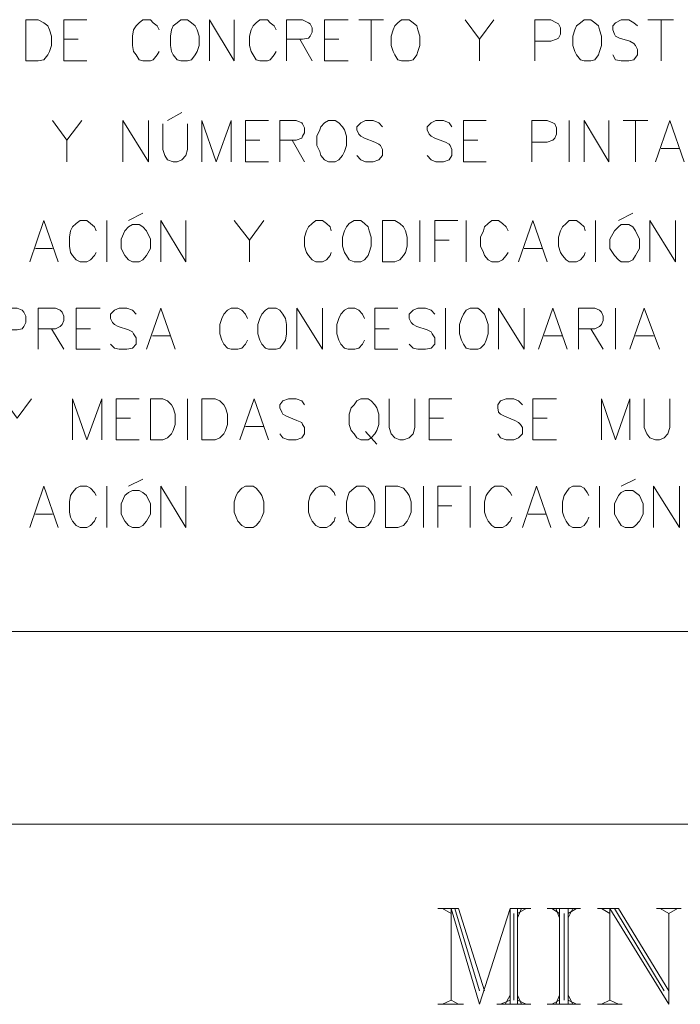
# Model space of a CAD drawing. Header units: millimetres. Extents: x 10 to 175, y 5 to 255.
# Tile 3 of 11: x 46 to 65, y 54 to 81. Entities that reach past the tile are written whole.
import ezdxf

# ---------------------------------------------------------------- set-up
doc = ezdxf.new("R2010")
doc.units = ezdxf.units.MM
doc.layers.add('DGE_SIMBOLOS', color=7, linetype='Continuous', lineweight=0)

msp = doc.modelspace()

# ---------------------------------------------------------------- linework, layer by layer
at = {"layer": 'DGE_SIMBOLOS'}
for points in [[(46.6141, 80.1805), (46.6141, 81.3177), (46.9556, 81.3177), (47.1132, 81.2322), (47.2182, 81.1472), (47.2707, 81.0335), (47.3236, 80.8626), (47.3236, 80.607), (47.2707, 80.4365), (47.2182, 80.351), (47.1132, 80.2087), (46.9556, 80.1805), (46.6141, 80.1805)], [(50.8941, 81.3177), (50.789, 81.2322), (50.684, 81.1472), (50.6314, 81.0335), (50.605, 80.8626), (50.605, 80.607), (50.6314, 80.4365), (50.684, 80.351), (50.789, 80.2087), (50.8941, 80.1805), (51.0781, 80.1805), (51.1831, 80.2087), (51.2881, 80.351), (51.3407, 80.4365), (51.3932, 80.607), (51.3932, 80.8626), (51.3407, 81.0335), (51.2881, 81.1472), (51.1831, 81.2322), (51.0781, 81.3177), (50.8941, 81.3177)], [(56.9855, 81.3177), (56.8805, 81.2322), (56.8015, 81.1472), (56.749, 81.0335), (56.6965, 80.8626), (56.6965, 80.607), (56.749, 80.4365), (56.8015, 80.351), (56.8805, 80.2087), (56.9855, 80.1805), (57.1956, 80.1805), (57.3007, 80.2087), (57.4057, 80.351), (57.4321, 80.4365), (57.4847, 80.607), (57.4847, 80.8626), (57.4321, 81.0335), (57.4057, 81.1472), (57.3007, 81.2322), (57.1956, 81.3177), (56.9855, 81.3177)], [(62.0273, 81.3177), (61.9222, 81.2322), (61.8168, 81.1472), (61.7643, 81.0335), (61.7121, 80.8626), (61.7121, 80.607), (61.7643, 80.4365), (61.8168, 80.351), (61.9222, 80.2087), (62.0273, 80.1805), (62.2113, 80.1805), (62.316, 80.2087), (62.4214, 80.351), (62.4474, 80.4365), (62.5, 80.607), (62.5, 80.8626), (62.4474, 81.0335), (62.4214, 81.1472), (62.316, 81.2322), (62.2113, 81.3177), (62.0273, 81.3177)], [(54.9636, 78.5318), (54.8586, 78.4746), (54.7535, 78.3609), (54.7271, 78.2758), (54.6485, 78.1049), (54.6485, 77.8494), (54.7271, 77.6789), (54.7535, 77.5652), (54.8586, 77.4511), (54.9636, 77.3947), (55.1476, 77.3947), (55.2527, 77.4511), (55.3577, 77.5652), (55.4102, 77.6789), (55.4628, 77.8494), (55.4628, 78.1049), (55.4102, 78.2758), (55.3577, 78.3609), (55.2527, 78.4746), (55.1476, 78.5318), (54.9636, 78.5318)], [(49.5553, 75.6601), (49.4502, 75.6033), (49.3452, 75.4896), (49.2401, 75.2622), (49.2401, 75.0063), (49.3452, 74.8072), (49.4502, 74.6935), (49.5553, 74.6367), (49.7393, 74.6367), (49.8433, 74.6935), (49.9483, 74.8072), (50.0534, 75.0063), (50.0534, 75.2622), (49.9483, 75.4896), (49.8433, 75.6033), (49.7393, 75.6601), (49.5553, 75.6601)], [(55.6728, 75.7738), (55.5417, 75.6887), (55.4628, 75.6033), (55.4102, 75.4896), (55.3577, 75.3191), (55.3577, 75.0631), (55.4102, 74.8926), (55.4628, 74.8072), (55.5417, 74.6935), (55.6728, 74.6367), (55.8568, 74.6367), (55.9619, 74.6935), (56.0673, 74.8072), (56.0934, 74.8926), (56.1459, 75.0631), (56.1459, 75.3191), (56.0934, 75.4896), (56.0673, 75.6033), (55.9619, 75.6887), (55.8568, 75.7738), (55.6728, 75.7738)], [(56.46, 74.6367), (56.46, 75.7738), (56.8015, 75.7738), (56.933, 75.6887), (57.0381, 75.6033), (57.0906, 75.4896), (57.1431, 75.3191), (57.1431, 75.0631), (57.0906, 74.8926), (57.0381, 74.8072), (56.933, 74.6935), (56.8015, 74.6367), (56.46, 74.6367)], [(63.0506, 75.6601), (62.9716, 75.6033), (62.8669, 75.4896), (62.7355, 75.2622), (62.7355, 75.0063), (62.8669, 74.8072), (62.9716, 74.6935), (63.0506, 74.6367), (63.2607, 74.6367), (63.3661, 74.6935), (63.4447, 74.8072), (63.5497, 75.0063), (63.5497, 75.2622), (63.4447, 75.4896), (63.3661, 75.6033), (63.2607, 75.6601), (63.0506, 75.6601)], [(53.3097, 73.3572), (53.2311, 73.3004), (53.1257, 73.1867), (53.0732, 73.073), (53.0207, 72.9025), (53.0207, 72.6466), (53.0732, 72.476), (53.1257, 72.3624), (53.2311, 72.2487), (53.3097, 72.2201), (53.5198, 72.2201), (53.6248, 72.2487), (53.7038, 72.3624), (53.7827, 72.476), (53.8088, 72.6466), (53.8088, 72.9025), (53.7827, 73.073), (53.7038, 73.1867), (53.6248, 73.3004), (53.5198, 73.3572), (53.3097, 73.3572)], [(58.876, 73.3572), (58.7706, 73.3004), (58.692, 73.1867), (58.6395, 73.073), (58.5869, 72.9025), (58.5869, 72.6466), (58.6395, 72.476), (58.692, 72.3624), (58.7706, 72.2487), (58.876, 72.2201), (59.0861, 72.2201), (59.1647, 72.2487), (59.2697, 72.3624), (59.3226, 72.476), (59.3751, 72.6466), (59.3751, 72.9025), (59.3226, 73.073), (59.2697, 73.1867), (59.1647, 73.3004), (59.0861, 73.3572), (58.876, 73.3572)], [(50.0534, 69.7184), (50.0534, 70.8556), (50.3949, 70.8556), (50.5264, 70.7987), (50.6314, 70.685), (50.684, 70.6), (50.7365, 70.4291), (50.7365, 70.1449), (50.684, 69.9744), (50.6314, 69.8893), (50.5264, 69.7752), (50.3949, 69.7184), (50.0534, 69.7184)], [(51.4718, 69.7184), (51.4718, 70.8556), (51.8398, 70.8556), (51.9702, 70.7987), (52.0749, 70.685), (52.1275, 70.6), (52.1803, 70.4291), (52.1803, 70.1449), (52.1275, 69.9744), (52.0749, 69.8893), (51.9702, 69.7752), (51.8398, 69.7184), (51.4718, 69.7184)], [(55.8568, 70.8556), (55.7518, 70.7987), (55.6728, 70.685), (55.5942, 70.6), (55.5417, 70.4291), (55.5417, 70.1449), (55.5942, 69.9744), (55.6728, 69.8893), (55.7518, 69.7752), (55.8568, 69.7184), (56.0673, 69.7184), (56.1459, 69.7752), (56.2499, 69.8893), (56.3024, 69.9744), (56.3549, 70.1449), (56.3549, 70.4291), (56.3024, 70.6), (56.2499, 70.685), (56.1459, 70.7987), (56.0673, 70.8556), (55.8568, 70.8556)], [(49.5553, 68.3253), (49.4502, 68.2685), (49.3452, 68.183), (49.2401, 67.9556), (49.2401, 67.6715), (49.3452, 67.4723), (49.4502, 67.3587), (49.5553, 67.3018), (49.7393, 67.3018), (49.8433, 67.3587), (49.9483, 67.4723), (50.0534, 67.6715), (50.0534, 67.9556), (49.9483, 68.183), (49.8433, 68.2685), (49.7393, 68.3253), (49.5553, 68.3253)], [(52.6795, 68.4393), (52.5741, 68.3821), (52.4694, 68.2685), (52.4165, 68.1834), (52.364, 68.0129), (52.364, 67.7283), (52.4165, 67.5864), (52.4694, 67.4727), (52.5741, 67.3587), (52.6795, 67.3022), (52.8895, 67.3022), (52.9685, 67.3587), (53.0732, 67.4727), (53.1257, 67.5864), (53.1786, 67.7283), (53.1786, 68.0129), (53.1257, 68.1834), (53.0732, 68.2685), (52.9685, 68.3821), (52.8895, 68.4393), (52.6795, 68.4393)], [(55.7518, 68.4393), (55.6728, 68.3821), (55.5417, 68.2685), (55.5153, 68.1834), (55.4628, 68.0129), (55.4628, 67.7283), (55.5153, 67.5864), (55.5417, 67.4727), (55.6728, 67.3587), (55.7518, 67.3022), (55.9619, 67.3022), (56.0673, 67.3587), (56.1459, 67.4727), (56.1984, 67.5864), (56.2499, 67.7283), (56.2499, 68.0129), (56.1984, 68.1834), (56.1459, 68.2685), (56.0673, 68.3821), (55.9619, 68.4393), (55.7518, 68.4393)], [(56.5389, 67.3022), (56.5389, 68.4393), (56.8805, 68.4393), (57.0381, 68.3821), (57.1431, 68.2685), (57.1956, 68.1834), (57.2481, 68.0129), (57.2481, 67.7283), (57.1956, 67.5864), (57.1431, 67.4727), (57.0381, 67.3587), (56.8805, 67.3022), (56.5389, 67.3022)], [(63.1556, 68.3253), (63.0506, 68.2685), (62.9716, 68.183), (62.8669, 67.9556), (62.8669, 67.6715), (62.9716, 67.4723), (63.0506, 67.3587), (63.1556, 67.3018), (63.3661, 67.3018), (63.4447, 67.3587), (63.5497, 67.4723), (63.6548, 67.6715), (63.6548, 67.9556), (63.5497, 68.183), (63.4447, 68.2685), (63.3661, 68.3253), (63.1556, 68.3253)]]:
    msp.add_lwpolyline(points, close=True, dxfattribs=at)
for points in [[(47.6648, 80.1805), (47.6648, 81.3177), (48.2944, 81.3177)], [(50.2899, 81.0335), (50.2374, 81.1472), (50.1323, 81.2322), (50.0534, 81.3177), (49.8433, 81.3177), (49.7393, 81.2322), (49.6603, 81.1472), (49.5814, 81.0335), (49.5553, 80.8626), (49.5553, 80.607), (49.5814, 80.4365), (49.6603, 80.351), (49.7393, 80.2087), (49.8433, 80.1805), (50.0534, 80.1805), (50.1323, 80.2087), (50.2374, 80.351), (50.2899, 80.4365)], [(51.6822, 80.1805), (51.6822, 81.3177), (52.364, 80.1805), (52.364, 81.3177)], [(53.5198, 81.0335), (53.4676, 81.1472), (53.3622, 81.2322), (53.2836, 81.3177), (53.0732, 81.3177), (52.9685, 81.2322), (52.8895, 81.1472), (52.837, 81.0335), (52.7845, 80.8626), (52.7845, 80.607), (52.837, 80.4365), (52.8895, 80.351), (52.9685, 80.2087), (53.0732, 80.1805), (53.2836, 80.1805), (53.3622, 80.2087), (53.4676, 80.351), (53.5198, 80.4365)], [(53.8088, 80.1805), (53.8088, 81.3177), (54.2544, 81.3177), (54.412, 81.2322), (54.4645, 81.204), (54.517, 81.0903), (54.517, 80.9763), (54.4645, 80.8626), (54.412, 80.8061), (54.2544, 80.7775), (53.8088, 80.7775)], [(54.8586, 80.1805), (54.8586, 81.3177), (55.5153, 81.3177)], [(55.8043, 81.3177), (56.4864, 81.3177)], [(56.1459, 81.3177), (56.1459, 80.1805)], [(58.7445, 81.3177), (59.1386, 80.7775), (59.5327, 81.3177)], [(60.661, 80.1805), (60.661, 81.3177), (61.1076, 81.3177), (61.2652, 81.2322), (61.3177, 81.204), (61.3702, 81.0903), (61.3702, 80.9198), (61.3177, 80.8061), (61.2652, 80.7775), (61.1076, 80.7207), (60.661, 80.7207)], [(63.4972, 81.1472), (63.3922, 81.2326), (63.2607, 81.3177), (63.0506, 81.3177), (62.893, 81.2326), (62.8141, 81.1472), (62.8141, 81.0335), (62.8669, 80.9198), (62.893, 80.863), (62.9981, 80.8061), (63.2871, 80.7207), (63.3922, 80.6638), (63.4447, 80.607), (63.4972, 80.4933), (63.4972, 80.351), (63.3922, 80.2091), (63.2607, 80.1805), (63.0506, 80.1805), (62.893, 80.2091), (62.8141, 80.351)], [(63.7862, 81.3177), (64.4954, 81.3177)], [(64.1539, 81.3177), (64.1539, 80.1805)], [(47.6648, 80.7775), (48.0579, 80.7775)], [(54.1755, 80.7775), (54.517, 80.1805)], [(54.8586, 80.7775), (55.2527, 80.7775)], [(59.1386, 80.7775), (59.1386, 80.1805)], [(47.6648, 80.1805), (48.2944, 80.1805)], [(54.8586, 80.1805), (55.5153, 80.1805)], [(50.5264, 78.5318), (50.9201, 78.7592)], [(47.3497, 78.5318), (47.7428, 77.9913), (48.1629, 78.5318)], [(49.2927, 77.3947), (49.2927, 78.5318), (50.0009, 77.3947), (50.0009, 78.5318)], [(50.3949, 78.4464), (50.3949, 77.7357), (50.4475, 77.5652), (50.5264, 77.4511), (50.684, 77.3947), (50.789, 77.3947), (50.9201, 77.4511), (51.0255, 77.5652), (51.0781, 77.7357), (51.0781, 78.4464)], [(51.4718, 77.3947), (51.4718, 78.5318), (51.8659, 77.3947), (52.2854, 78.5318), (52.2854, 77.3947)], [(52.6795, 77.3947), (52.6795, 78.5318), (53.3097, 78.5318)], [(53.6248, 77.3947), (53.6248, 78.5318), (54.0714, 78.5318), (54.228, 78.4746), (54.2544, 78.4464), (54.3069, 78.3327), (54.3069, 78.1904), (54.2544, 78.1049), (54.228, 78.0485), (54.0714, 77.9913), (53.6248, 77.9913)], [(56.46, 78.3609), (56.3549, 78.4746), (56.1984, 78.5314), (55.9883, 78.5314), (55.8568, 78.4746), (55.7518, 78.3609), (55.7518, 78.2755), (55.8043, 78.1618), (55.8568, 78.1049), (55.9619, 78.0481), (56.2499, 77.9344), (56.3549, 77.8776), (56.4075, 77.8494), (56.46, 77.7357), (56.46, 77.5648), (56.3549, 77.4511), (56.1984, 77.3943), (55.9883, 77.3943), (55.8568, 77.4511), (55.7518, 77.5648)], [(58.3769, 78.3609), (58.2989, 78.4746), (58.1414, 78.5314), (57.9313, 78.5314), (57.7998, 78.4746), (57.6948, 78.3609), (57.6948, 78.2755), (57.7473, 78.1618), (57.7998, 78.1049), (57.9048, 78.0481), (58.1939, 77.9344), (58.2989, 77.8776), (58.325, 77.8494), (58.3769, 77.7357), (58.3769, 77.5648), (58.2989, 77.4511), (58.1414, 77.3943), (57.9313, 77.3943), (57.7998, 77.4511), (57.6948, 77.5648)], [(58.692, 77.3947), (58.692, 78.5318), (59.3226, 78.5318)], [(60.5824, 77.3947), (60.5824, 78.5318), (61.0026, 78.5318), (61.1602, 78.4746), (61.213, 78.4464), (61.2652, 78.3327), (61.2652, 78.1622), (61.213, 78.0485), (61.1602, 77.9913), (61.0026, 77.9348), (60.5824, 77.9348)], [(61.6068, 77.3947), (61.6068, 78.5318)], [(62.0273, 77.3947), (62.0273, 78.5318), (62.709, 77.3947), (62.709, 78.5318)], [(63.1031, 78.5318), (63.7862, 78.5318)], [(63.4447, 78.5318), (63.4447, 77.3947)], [(63.9963, 77.3947), (64.3904, 78.5318), (64.7835, 77.3947)], [(47.7428, 77.9913), (47.7428, 77.3943)], [(52.6795, 77.9913), (53.0732, 77.9913)], [(53.9667, 77.9913), (54.3069, 77.3943)], [(58.692, 77.9913), (59.0861, 77.9913)], [(64.1539, 77.7639), (64.653, 77.7639)], [(52.6795, 77.3947), (53.3097, 77.3947)], [(58.692, 77.3947), (59.3226, 77.3947)], [(49.4502, 75.7738), (49.8433, 75.9729)], [(62.9716, 75.7738), (63.3661, 75.9729)], [(46.7191, 74.6367), (47.1132, 75.7738), (47.5073, 74.6367)], [(48.557, 75.4896), (48.5045, 75.6033), (48.3995, 75.6887), (48.2944, 75.7738), (48.1104, 75.7738), (48.0054, 75.6887), (47.9003, 75.6033), (47.8478, 75.4896), (47.8214, 75.3191), (47.8214, 75.0631), (47.8478, 74.8926), (47.9003, 74.8072), (48.0054, 74.6935), (48.1104, 74.6367), (48.2944, 74.6367), (48.3995, 74.6935), (48.5045, 74.8072), (48.557, 74.8926)], [(48.8461, 74.6367), (48.8461, 75.7738)], [(50.3424, 74.6367), (50.3424, 75.7738), (51.0255, 74.6367), (51.0255, 75.7738)], [(52.364, 75.7738), (52.7845, 75.2337), (53.1786, 75.7738)], [(55.0426, 75.4896), (55.0162, 75.6033), (54.9111, 75.6887), (54.8061, 75.7738), (54.6224, 75.7738), (54.517, 75.6887), (54.412, 75.6033), (54.3595, 75.4896), (54.3069, 75.3191), (54.3069, 75.0631), (54.3595, 74.8926), (54.412, 74.8072), (54.517, 74.6935), (54.6224, 74.6367), (54.8061, 74.6367), (54.9111, 74.6935), (55.0162, 74.8072), (55.0426, 74.8926)], [(57.4847, 74.6367), (57.4847, 75.7738)], [(57.9048, 74.6367), (57.9048, 75.7738), (58.5344, 75.7738)], [(58.7706, 74.6367), (58.7706, 75.7738)], [(59.9267, 75.4896), (59.8742, 75.6033), (59.7688, 75.6887), (59.6638, 75.7738), (59.4798, 75.7738), (59.3751, 75.6887), (59.2697, 75.6033), (59.2436, 75.4896), (59.1647, 75.3191), (59.1647, 75.0631), (59.2436, 74.8926), (59.2697, 74.8072), (59.3751, 74.6935), (59.4798, 74.6367), (59.6638, 74.6367), (59.7688, 74.6935), (59.8742, 74.8072), (59.9267, 74.8926)], [(60.2154, 74.6367), (60.6085, 75.7738), (61.0026, 74.6367)], [(62.0534, 75.4896), (62.0273, 75.6033), (61.9222, 75.6887), (61.8168, 75.7738), (61.6068, 75.7738), (61.5281, 75.6887), (61.4231, 75.6033), (61.3702, 75.4896), (61.3177, 75.3191), (61.3177, 75.0631), (61.3702, 74.8926), (61.4231, 74.8072), (61.5281, 74.6935), (61.6068, 74.6367), (61.8168, 74.6367), (61.9222, 74.6935), (62.0273, 74.8072), (62.0534, 74.8926)], [(62.3424, 74.6367), (62.3424, 75.7738)], [(63.8388, 74.6367), (63.8388, 75.7738), (64.548, 74.6367), (64.548, 75.7738)], [(52.7845, 75.2337), (52.7845, 74.6367)], [(57.9048, 75.2337), (58.2989, 75.2337)], [(46.877, 75.0063), (47.3497, 75.0063)], [(60.3733, 75.0063), (60.8711, 75.0063)], [(45.9309, 72.2201), (45.9309, 73.3572), (46.3779, 73.3572), (46.509, 73.3004), (46.5615, 73.2435), (46.6141, 73.1299), (46.6141, 72.9593), (46.5615, 72.8457), (46.509, 72.7888), (46.3779, 72.7602), (45.9309, 72.7602)], [(46.9556, 72.2201), (46.9556, 73.3572), (47.4283, 73.3572), (47.5598, 73.3004), (47.6123, 73.2435), (47.6648, 73.1299), (47.6648, 73.0162), (47.6123, 72.9025), (47.5598, 72.8457), (47.4283, 72.7888), (46.9556, 72.7888)], [(48.0054, 72.2201), (48.0054, 73.3572), (48.6621, 73.3572)], [(49.6603, 73.1871), (49.5553, 73.3008), (49.3977, 73.3576), (49.1876, 73.3576), (49.0561, 73.3008), (48.9511, 73.1871), (48.9511, 73.0734), (49.0036, 72.9593), (49.0561, 72.9025), (49.1612, 72.8457), (49.4502, 72.7606), (49.5553, 72.7037), (49.5814, 72.6469), (49.6603, 72.5332), (49.6603, 72.3624), (49.5553, 72.2487), (49.3977, 72.2201), (49.1876, 72.2201), (49.0561, 72.2487), (48.9511, 72.3624)], [(49.9483, 72.2201), (50.3424, 73.3572), (50.7365, 72.2201)], [(52.732, 73.073), (52.6795, 73.1867), (52.5741, 73.3004), (52.4694, 73.3572), (52.2854, 73.3572), (52.1803, 73.3004), (52.0749, 73.1867), (52.0224, 73.073), (51.9702, 72.9025), (51.9702, 72.6466), (52.0224, 72.476), (52.0749, 72.3624), (52.1803, 72.2487), (52.2854, 72.2201), (52.4694, 72.2201), (52.5741, 72.2487), (52.6795, 72.3624), (52.732, 72.476)], [(54.0969, 72.2201), (54.0969, 73.3572), (54.8061, 72.2201), (54.8061, 73.3572)], [(55.9619, 73.073), (55.9094, 73.1867), (55.8043, 73.3004), (55.6993, 73.3572), (55.5153, 73.3572), (55.4102, 73.3004), (55.3052, 73.1867), (55.2527, 73.073), (55.2001, 72.9025), (55.2001, 72.6466), (55.2527, 72.476), (55.3052, 72.3624), (55.4102, 72.2487), (55.5153, 72.2201), (55.6993, 72.2201), (55.8043, 72.2487), (55.9094, 72.3624), (55.9619, 72.476)], [(56.2499, 72.2201), (56.2499, 73.3572), (56.8805, 73.3572)], [(57.9048, 73.1871), (57.7998, 73.3008), (57.6422, 73.3576), (57.4321, 73.3576), (57.3007, 73.3008), (57.1956, 73.1871), (57.1956, 73.0734), (57.2481, 72.9593), (57.3007, 72.9025), (57.4057, 72.8457), (57.6948, 72.7606), (57.7998, 72.7037), (57.8259, 72.6469), (57.9048, 72.5332), (57.9048, 72.3624), (57.7998, 72.2487), (57.6422, 72.2201), (57.4321, 72.2201), (57.3007, 72.2487), (57.1956, 72.3624)], [(58.1939, 72.2201), (58.1939, 73.3572)], [(59.6638, 72.2201), (59.6638, 73.3572), (60.3733, 72.2201), (60.3733, 73.3572)], [(60.7661, 72.2201), (61.1602, 73.3572), (61.5542, 72.2201)], [(61.8694, 72.2201), (61.8694, 73.3572), (62.316, 73.3572), (62.4474, 73.3004), (62.5, 73.2435), (62.5525, 73.1299), (62.5525, 73.0162), (62.5, 72.9025), (62.4474, 72.8457), (62.316, 72.7888), (61.8694, 72.7888)], [(62.893, 72.2201), (62.893, 73.3572)], [(63.2871, 72.2201), (63.6812, 73.3572), (64.1014, 72.2201)], [(47.3236, 72.7888), (47.6648, 72.2201)], [(48.0054, 72.7888), (48.3995, 72.7888)], [(50.1059, 72.5897), (50.605, 72.5897)], [(56.2499, 72.7888), (56.644, 72.7888)], [(60.924, 72.5897), (61.4231, 72.5897)], [(62.2113, 72.7888), (62.5525, 72.2201)], [(63.4447, 72.5897), (63.9438, 72.5897)], [(48.0054, 72.2201), (48.6621, 72.2201)], [(56.2499, 72.2201), (56.8805, 72.2201)], [(45.9838, 70.8556), (46.3779, 70.3154), (46.7716, 70.8556)], [(47.9003, 69.7184), (47.9003, 70.8556), (48.2944, 69.7184), (48.7146, 70.8556), (48.7146, 69.7184)], [(49.1087, 69.7184), (49.1087, 70.8556), (49.7393, 70.8556)], [(51.0781, 69.7184), (51.0781, 70.8556)], [(52.5215, 69.7184), (52.9156, 70.8556), (53.3097, 69.7184)], [(54.3069, 70.685), (54.228, 70.7987), (54.0714, 70.8556), (53.8614, 70.8556), (53.7038, 70.7987), (53.6248, 70.685), (53.6248, 70.5996), (53.6777, 70.4859), (53.7038, 70.4291), (53.8088, 70.3722), (54.0969, 70.2586), (54.228, 70.2017), (54.2544, 70.1449), (54.3069, 70.0598), (54.3069, 69.8889), (54.228, 69.7752), (54.0714, 69.7184), (53.8614, 69.7184), (53.7038, 69.7752), (53.6248, 69.8889)], [(56.644, 70.8556), (56.644, 70.0598), (56.6965, 69.8893), (56.8015, 69.7752), (56.933, 69.7184), (57.0381, 69.7184), (57.1956, 69.7752), (57.3007, 69.8893), (57.3532, 70.0598), (57.3532, 70.8556)], [(57.7473, 69.7184), (57.7473, 70.8556), (58.3769, 70.8556)], [(60.3208, 70.685), (60.2154, 70.7987), (60.0843, 70.8556), (59.8742, 70.8556), (59.7163, 70.7987), (59.6377, 70.685), (59.6377, 70.5996), (59.6638, 70.4859), (59.7163, 70.4291), (59.8217, 70.3722), (60.1104, 70.2586), (60.2154, 70.2017), (60.268, 70.1449), (60.3208, 70.0598), (60.3208, 69.8889), (60.2154, 69.7752), (60.0843, 69.7184), (59.8742, 69.7184), (59.7163, 69.7752), (59.6377, 69.8889)], [(60.6085, 69.7184), (60.6085, 70.8556), (61.2652, 70.8556)], [(62.5, 69.7184), (62.5, 70.8556), (62.893, 69.7184), (63.2871, 70.8556), (63.2871, 69.7184)], [(63.6812, 70.8556), (63.6812, 70.0598), (63.7598, 69.8893), (63.8388, 69.7752), (63.9963, 69.7184), (64.1014, 69.7184), (64.2328, 69.7752), (64.3379, 69.8893), (64.3904, 70.0598), (64.3904, 70.8556)], [(49.1087, 70.3154), (49.5027, 70.3154)], [(57.7473, 70.3154), (58.1414, 70.3154)], [(60.6085, 70.3154), (61.0026, 70.3154)], [(52.6795, 70.088), (53.1786, 70.088)], [(55.9883, 69.9458), (56.3024, 69.6047)], [(49.1087, 69.7184), (49.7393, 69.7184)], [(57.7473, 69.7184), (58.3769, 69.7184)], [(60.6085, 69.7184), (61.2652, 69.7184)], [(49.4502, 68.4393), (49.8433, 68.6381)], [(63.0506, 68.4393), (63.4447, 68.6381)], [(46.7191, 67.3022), (47.1132, 68.4393), (47.5073, 67.3022)], [(48.557, 68.183), (48.5045, 68.2685), (48.3995, 68.3821), (48.2944, 68.439), (48.1104, 68.439), (48.0054, 68.3821), (47.9003, 68.2685), (47.8478, 68.183), (47.8214, 68.0129), (47.8214, 67.7283), (47.8478, 67.586), (47.9003, 67.4723), (48.0054, 67.3587), (48.1104, 67.3018), (48.2944, 67.3018), (48.3995, 67.3587), (48.5045, 67.4723), (48.557, 67.586)], [(48.8461, 67.3022), (48.8461, 68.4393)], [(50.3424, 67.3022), (50.3424, 68.4393), (51.0255, 67.3022), (51.0255, 68.4393)], [(55.1476, 68.183), (55.1215, 68.2685), (55.0162, 68.3821), (54.9111, 68.439), (54.7271, 68.439), (54.6224, 68.3821), (54.517, 68.2685), (54.4645, 68.183), (54.412, 68.0129), (54.412, 67.7283), (54.4645, 67.586), (54.517, 67.4723), (54.6224, 67.3587), (54.7271, 67.3018), (54.9111, 67.3018), (55.0162, 67.3587), (55.1215, 67.4723), (55.1476, 67.586)], [(57.5897, 67.3022), (57.5897, 68.4393)], [(57.9838, 67.3022), (57.9838, 68.4393), (58.6395, 68.4393)], [(58.876, 67.3022), (58.876, 68.4393)], [(60.0318, 68.183), (59.9789, 68.2685), (59.8742, 68.3821), (59.7688, 68.439), (59.5588, 68.439), (59.4798, 68.3821), (59.3751, 68.2685), (59.3226, 68.183), (59.2697, 68.0129), (59.2697, 67.7283), (59.3226, 67.586), (59.3751, 67.4723), (59.4798, 67.3587), (59.5588, 67.3018), (59.7688, 67.3018), (59.8742, 67.3587), (59.9789, 67.4723), (60.0318, 67.586)], [(60.3208, 67.3022), (60.7136, 68.4393), (61.1076, 67.3022)], [(62.1584, 68.183), (62.1059, 68.2685), (62.0273, 68.3821), (61.9222, 68.439), (61.7121, 68.439), (61.6068, 68.3821), (61.5281, 68.2685), (61.4756, 68.183), (61.4231, 68.0129), (61.4231, 67.7283), (61.4756, 67.586), (61.5281, 67.4723), (61.6068, 67.3587), (61.7121, 67.3018), (61.9222, 67.3018), (62.0273, 67.3587), (62.1059, 67.4723), (62.1584, 67.586)], [(62.4474, 67.3022), (62.4474, 68.4393)], [(63.9438, 67.3022), (63.9438, 68.4393), (64.653, 67.3022), (64.653, 68.4393)], [(57.9838, 67.8988), (58.3769, 67.8988)], [(46.877, 67.6715), (47.3497, 67.6715)], [(60.4781, 67.6715), (60.9765, 67.6715)], [(31.3851, 64.4305), (149.537, 64.4305)], [(31.3851, 59.1144), (149.537, 59.1144)], [(57.9838, 56.7832), (58.5605, 56.7832)], [(58.1149, 56.7832), (58.3514, 56.641)], [(58.3514, 56.7832), (58.3514, 54.253)], [(58.3514, 56.7832), (59.1386, 54.1393)], [(58.4555, 56.7832), (59.1386, 54.5089)], [(58.5605, 56.7832), (59.2697, 54.5089)], [(59.9789, 56.7832), (59.1386, 54.1393)], [(59.9789, 56.7832), (59.9789, 54.1393)], [(59.9789, 56.7832), (60.556, 56.7832)], [(60.0843, 56.641), (60.0843, 54.253)], [(60.1894, 56.7832), (60.1894, 54.1393)], [(60.2944, 56.7832), (60.1894, 56.5273)], [(60.4259, 56.7832), (60.1894, 56.641)], [(61.0026, 56.7832), (61.9222, 56.7832)], [(61.1341, 56.7832), (61.3442, 56.641)], [(61.2391, 56.7832), (61.3442, 56.5273)], [(61.3442, 56.7832), (61.3442, 54.1393)], [(61.4756, 56.641), (61.4756, 54.253)], [(61.5807, 56.7832), (61.5807, 54.1393)], [(61.7121, 56.7832), (61.5807, 56.5273)], [(61.8168, 56.7832), (61.5807, 56.641)], [(62.3949, 56.7832), (62.9716, 56.7832)], [(62.5, 56.7832), (62.7355, 56.641)], [(62.7355, 56.7832), (62.7355, 54.253)], [(62.7355, 56.7832), (64.3643, 54.1393)], [(62.8669, 56.7832), (64.2328, 54.5089)], [(62.9716, 56.7832), (64.3643, 54.5089)], [(64.0224, 56.7832), (64.7055, 56.7832)], [(64.1278, 56.7832), (64.3643, 56.641), (64.6005, 56.7832)], [(64.3643, 56.641), (64.3643, 54.1393)], [(59.9789, 54.3949), (59.8478, 54.1389)], [(60.1894, 54.3949), (60.2944, 54.1389)], [(61.3442, 54.3949), (61.2391, 54.1389)], [(61.5807, 54.3949), (61.7121, 54.1389)], [(57.9838, 54.1393), (58.692, 54.1393)], [(58.3514, 54.2526), (58.1149, 54.1389)], [(58.3514, 54.2526), (58.5605, 54.1389)], [(59.6113, 54.1393), (60.556, 54.1393)], [(59.9789, 54.2526), (59.7163, 54.1389)], [(60.1894, 54.2526), (60.4259, 54.1389)], [(61.0026, 54.1393), (61.9222, 54.1393)], [(61.3442, 54.2526), (61.1341, 54.1389)], [(61.5807, 54.2526), (61.8168, 54.1389)], [(62.3949, 54.1393), (63.077, 54.1393)], [(62.7355, 54.2526), (62.5, 54.1389)], [(62.7355, 54.2526), (62.9716, 54.1389)]]:
    msp.add_lwpolyline(points, dxfattribs=at)

doc.saveas('drawing.dxf')
